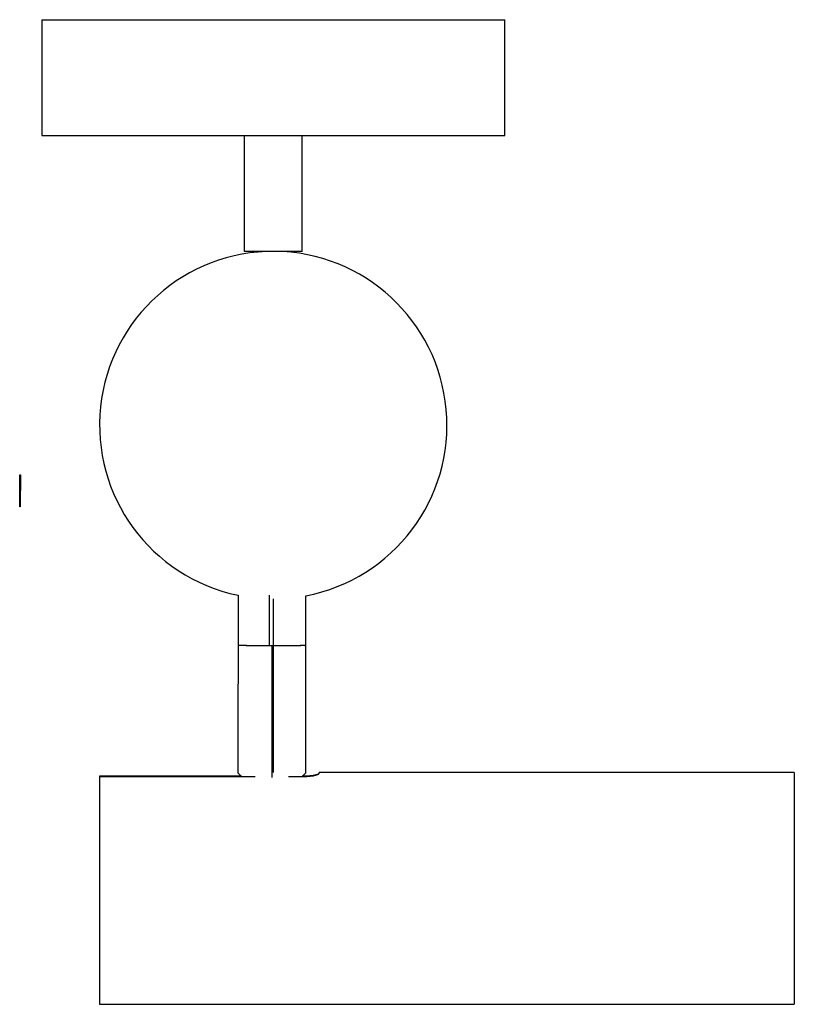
# Model space of a CAD drawing. Header units: millimetres. Extents: x -66 to 68, y -92 to 78.
import ezdxf

# ---------------------------------------------------------------- set-up
doc = ezdxf.new("R2010")
doc.units = ezdxf.units.MM

msp = doc.modelspace()

# ---------------------------------------------------------------- linework, layer by layer
at = {"color": 7, "linetype": 'Continuous', "lineweight": 25}
for p, q in [((-61.79, 77.66), (-61.79, 57.66)), ((-61.79, 77.66), (18.21, 77.66)), ((18.21, 57.66), (18.21, 77.66)), ((-61.79, 57.66), (18.21, 57.66)), ((-26.79, 57.66), (-26.79, 37.66)), ((-16.79, 37.66), (-16.79, 57.66)), ((-16.79, 37.66), (-26.79, 37.66)), ((-65.54, -1.93), (-65.54, -0.93)), ((-65.54, -0.93), (-65.48, -0.93)), ((-65.48, -0.93), (-65.53, -6.43)), ((-65.59, -6.43), (-65.55, -1.93)), ((-65.55, -1.93), (-65.54, -1.93)), ((-65.53, -6.43), (-65.59, -6.43)), ((-27.88, -21.72), (-27.89, -52.39)), ((-22.43, -30.44), (-22.42, -21.71)), ((-16.19, -52.4), (-16.18, -21.81)), ((-22.01, -30.44), (-22.02, -53.21)), ((68.21, -52.34), (-13.89, -52.34)), ((-13.89, -52.51), (-13.89, -52.34)), ((68.21, -52.34), (68.21, -92.34)), ((-51.79, -52.96), (-51.79, -92.34)), ((-27.28, -52.96), (-51.79, -52.96)), ((-51.79, -53), (-24.93, -53)), ((-19.16, -53), (-16.39, -53)), ((-16.39, -52.96), (-16.81, -52.96)), ((-16.39, -53), (-16.39, -52.96)), ((-51.79, -92.34), (68.21, -92.34))]:
    msp.add_line(p, q, dxfattribs=at)
at = {"color": 7, "linetype": 'Continuous'}
msp.add_line((-21.79, -22.34), (-21.79, -52.34), dxfattribs=at)
at = {"color": 7, "linetype": 'Continuous', "lineweight": 25}
msp.add_arc((-21.79, 7.66), 30, 280.7804, 258.2903, dxfattribs=at)
for points, knots in [([(-22.01, -30.44), (-22.27, -30.44), (-22.82, -30.44), (-23.69, -30.44), (-24.62, -30.44), (-25.58, -30.43), (-26.48, -30.42), (-27.25, -30.41), (-27.73, -30.4), (-27.94, -30.39), (-27.88, -30.39), (-27.88, -30.39)], [0, 0, 0, 0, 0.084655, 0.180431, 0.288351, 0.409009, 0.542235, 0.686739, 0.839878, 0.997729, 1, 1, 1, 1]), ([(-22.43, -30.44), (-22.68, -30.44), (-23.23, -30.44), (-24.09, -30.44), (-24.99, -30.44), (-25.9, -30.43), (-26.75, -30.42), (-27.42, -30.41), (-27.83, -30.4), (-27.84, -30.39), (-27.84, -30.39)], [0, 0, 0, 0, 0.08866, 0.188967, 0.301992, 0.428359, 0.567888, 0.719228, 0.879612, 1, 1, 1, 1]), ([(-16.2, -30.4), (-16.2, -30.4), (-16.17, -30.4), (-16.34, -30.41), (-16.72, -30.42), (-17.33, -30.43), (-18.16, -30.43), (-19.14, -30.44), (-20.22, -30.44), (-21.33, -30.44), (-22.07, -30.44), (-22.43, -30.44)], [0, 0, 0, 0, 0.041316, 0.153018, 0.271411, 0.394726, 0.520658, 0.64659, 0.769905, 0.888298, 1, 1, 1, 1]), ([(-16.31, -30.39), (-16.3, -30.39), (-16.19, -30.39), (-16.16, -30.4), (-16.24, -30.41), (-16.55, -30.41), (-17.09, -30.42), (-17.85, -30.43), (-18.78, -30.44), (-19.83, -30.44), (-20.92, -30.44), (-21.65, -30.44), (-22.01, -30.44)], [0, 0, 0, 0, 0.010007, 0.11332, 0.216632, 0.326133, 0.440186, 0.55666, 0.673133, 0.787187, 0.896688, 1, 1, 1, 1]), ([(-27.27, -53), (-27.44, -52.84), (-27.76, -52.52), (-27.95, -52.34), (-27.89, -52.39), (-27.89, -52.39)], [0, 0, 0, 0, 0.492652, 0.995295, 1, 1, 1, 1]), ([(-16.19, -52.4), (-16.22, -52.43), (-16.28, -52.5), (-16.62, -52.83), (-16.79, -53)], [0, 0, 0, 0, 0.5061005, 1, 1, 1, 1]), ([(-13.89, -52.49), (-13.92, -52.53), (-13.98, -52.61), (-14.42, -52.75), (-15.06, -52.88), (-15.76, -52.95), (-16.22, -52.96), (-16.39, -52.96)], [0, 0, 0, 0, 0.216884, 0.433688, 0.652098, 0.868384, 1, 1, 1, 1]), ([(-16.39, -53), (-16.12, -52.99), (-15.57, -52.98), (-14.83, -52.87), (-14.26, -52.74), (-13.94, -52.6), (-13.91, -52.54), (-13.89, -52.51)], [0, 0, 0, 0, 0.208336, 0.416534, 0.62849, 0.8459, 1, 1, 1, 1])]:
    msp.add_open_spline(points, degree=3, knots=knots, dxfattribs=at)

doc.saveas('drawing.dxf')
